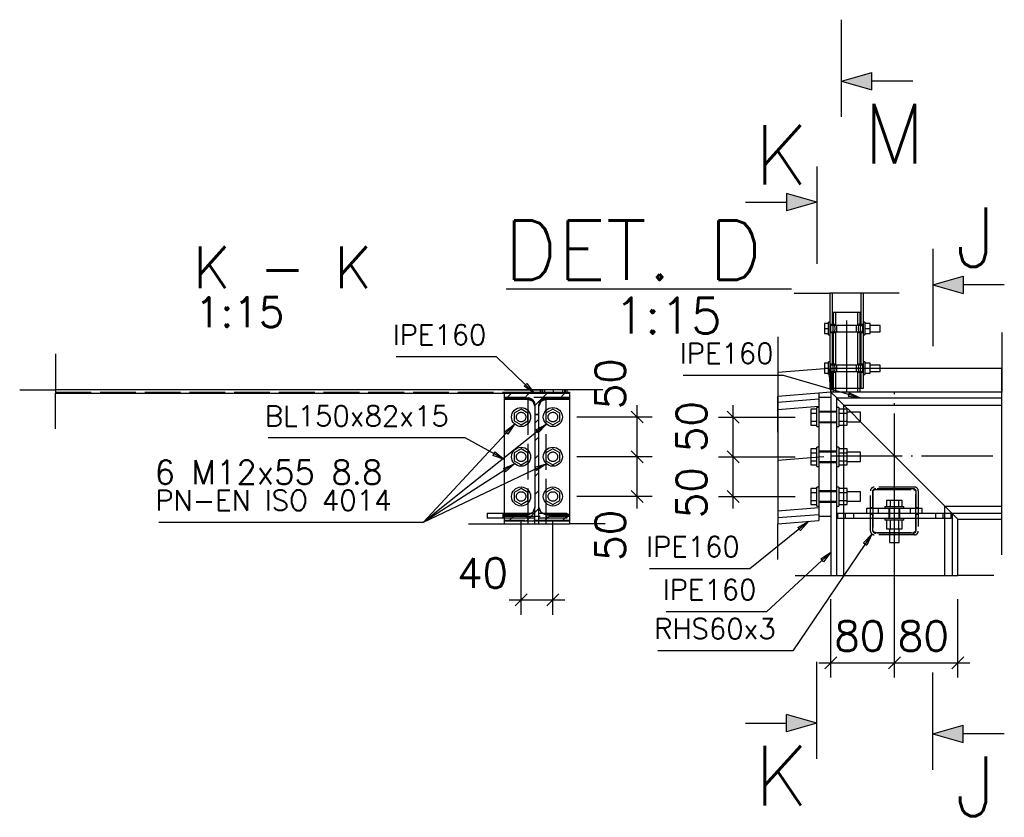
# Paper-space layout '450x700' of a CAD drawing. Header units: millimetres. Extents: x 0 to 420, y 0 to 695.
# Tile 2 of 86: x 97 to 180, y 85 to 152. Entities that reach past the tile are written whole.
import ezdxf

# ---------------------------------------------------------------- set-up
doc = ezdxf.new("R2010")
doc.units = ezdxf.units.MM
doc.linetypes.add('ACAD_ISO02W100', pattern=[15, 12, -3])
doc.linetypes.add('ACAD_ISO04W100', pattern=[30, 24, -3, 0, -3])
doc.layers.get('0').update_dxf_attribs({"linetype": 'CONTINUOUS'})
doc.layers.add('AS_DIM_ON', color=7, linetype='CONTINUOUS')
doc.layers.add('AS_INS_ON', color=7, linetype='CONTINUOUS')
doc.styles.add('PB_CalloutText_Big', font='txt.shx', dxfattribs={"height": 5})
doc.styles.add('PB_CalloutText_Small', font='txt.shx', dxfattribs={"height": 3})
doc.styles.add('PB_CutSymbolDown', font='txt.shx', dxfattribs={"height": 5})
doc.styles.add('PB_CutSymbolUp', font='txt.shx', dxfattribs={"height": 5})
doc.styles.add('ROMANS', font='romans')
doc.styles.add('Simplex.shx', font='simplex.shx', dxfattribs={"height": 2})
doc.linetypes.add('ZIGZAG', pattern='A,0.00254,-5.08,[131,ltypeshp.shx,S=5.08,R=0,X=-5.08,Y=0],-10.16,[131,ltypeshp.shx,S=5.08,R=180,X=5.08,Y=0],-5.08', length=20.32254)

# ---------------------------------------------------------------- blocks, each defined once
blk = doc.blocks.new('sectionup')
blk.add_hatch(color=256).paths.add_polyline_path([(-2.545, 0.728), (-2.545, -0.728), (0, 0)])
at = {"color": 7, "linetype": 'Continuous'}
for p, q in [((0, 3), (0, -5.151)), ((-6, 0), (-2.545, 0))]:
    blk.add_line(p, q, dxfattribs=at)
for p, q in [((0, 0), (-2.545, 0.728)), ((-2.545, 0.728), (-2.545, -0.728)), ((0, 0), (-2.545, -0.728))]:
    blk.add_line(p, q)
blk = doc.blocks.new('sectiondown')
blk.add_hatch(color=256).paths.add_polyline_path([(0, 0), (-2.545, 0.728), (-2.545, -0.728)])
at = {"color": 7, "linetype": 'Continuous'}
for p, q in [((0, -3), (0, 5.151)), ((-6, 0), (-2.545, 0))]:
    blk.add_line(p, q, dxfattribs=at)
for p, q in [((0, 0), (-2.545, 0.728)), ((-2.545, -0.728), (-2.545, 0.728)), ((0, 0), (-2.545, -0.728))]:
    blk.add_line(p, q)

psp = doc.layouts.new('450x700')

# ---------------------------------------------------------------- hatches: boundary and pattern name
h = psp.add_hatch()
h.set_pattern_fill('ANSI31', color=256, scale=0.333333, style=0)
h.set_pattern_definition([(45, (140.7253, 115.6256), (-0.74835, 0.74835), [])])
h.paths.add_polyline_path([(143.459, 110.267), (143.459, 110.762), (141.492, 110.762), (141.068, 110.938), (140.892, 111.364), (140.892, 119.871), (141.068, 120.297), (141.492, 120.473), (143.459, 120.473), (143.459, 120.968), (137.992, 120.968), (137.992, 120.473), (139.959, 120.473), (140.383, 120.297), (140.559, 119.871), (140.559, 111.364), (140.383, 110.938), (139.959, 110.762), (137.992, 110.762), (137.992, 110.267)], flags=0)

# ---------------------------------------------------------------- linework, layer by layer
at = {"color": 7, "linetype": 'Continuous', "ltscale": 0.25}
for p, q in [((162.298, 129.348), (165.298, 129.348)), ((171.125, 129.348), (168.125, 129.348)), ((160.921, 125.705), (160.921, 122.705)), ((179.725, 126.055), (179.725, 123.055)), ((100.325, 124.252), (100.325, 121.252)), ((179.725, 124.055), (179.725, 121.055)), ((160.921, 123.698), (160.921, 120.698)), ((97.325, 121.252), (100.325, 121.252)), ((100.325, 117.968), (100.325, 120.968)), ((138.002, 121.252), (141.002, 121.252)), ((143.325, 121.252), (140.325, 121.252)), ((146.249, 121.252), (143.249, 121.252)), ((160.921, 117.698), (160.921, 120.698)), ((179.725, 118.055), (179.725, 121.055)), ((134.992, 109.999), (137.992, 109.999)), ((146.459, 109.999), (143.459, 109.999)), ((160.921, 106.997), (160.921, 109.997)), ((179.725, 107.388), (179.725, 110.388)), ((162.378, 105.668), (165.378, 105.668)), ((179.045, 105.668), (176.045, 105.668))]:
    psp.add_line(p, q, dxfattribs=at)
at = {"color": 7, "linetype": 'ZIGZAG', "ltscale": 0.25}
for p, q in [((168.125, 129.348), (165.298, 129.348)), ((160.921, 122.705), (160.921, 120.698)), ((179.725, 121.055), (179.725, 123.055)), ((140.325, 121.252), (100.325, 121.252)), ((100.325, 121.252), (100.325, 120.968)), ((143.249, 121.252), (141.002, 121.252)), ((160.921, 120.698), (160.921, 109.997)), ((179.725, 110.388), (179.725, 121.055)), ((137.992, 109.999), (143.459, 109.999)), ((165.378, 105.668), (176.045, 105.668))]:
    psp.add_line(p, q, dxfattribs=at)
at = {"linetype": 'Continuous', "ltscale": 0.25}
for p, q in [((165.298, 129.348), (165.298, 126.921)), ((168.125, 126.921), (168.125, 129.348)), ((165.192, 126.803), (164.838, 126.803)), ((164.838, 126.803), (164.838, 126.388)), ((165.298, 126.921), (165.192, 126.921)), ((165.192, 126.911), (165.192, 126.921)), ((165.192, 126.881), (165.192, 126.911)), ((165.192, 126.831), (165.192, 126.881)), ((165.192, 126.765), (165.192, 126.831)), ((165.192, 126.684), (165.192, 126.765)), ((165.192, 126.592), (165.192, 126.684)), ((165.192, 126.492), (165.192, 126.592)), ((165.192, 126.388), (165.192, 126.492)), ((165.298, 126.921), (165.298, 126.911)), ((165.298, 126.911), (165.298, 126.881)), ((165.298, 126.881), (165.298, 126.831)), ((165.298, 126.831), (165.298, 126.765)), ((165.298, 126.765), (165.298, 126.684)), ((165.298, 126.721), (165.345, 126.624)), ((165.298, 126.684), (165.298, 126.592)), ((165.33, 126.655), (165.298, 126.655)), ((165.298, 126.592), (165.298, 126.492)), ((165.298, 126.492), (165.298, 126.388)), ((165.345, 126.624), (165.365, 126.388)), ((168.059, 126.388), (168.078, 126.624)), ((168.078, 126.624), (168.125, 126.721)), ((168.125, 126.655), (168.093, 126.655)), ((168.232, 126.921), (168.125, 126.921)), ((168.125, 126.911), (168.125, 126.921)), ((168.125, 126.881), (168.125, 126.911)), ((168.125, 126.831), (168.125, 126.881)), ((168.125, 126.765), (168.125, 126.831)), ((168.125, 126.684), (168.125, 126.765)), ((168.125, 126.592), (168.125, 126.684)), ((168.125, 126.492), (168.125, 126.592)), ((168.125, 126.388), (168.125, 126.492)), ((168.232, 126.921), (168.232, 126.911)), ((168.232, 126.911), (168.232, 126.881)), ((168.232, 126.881), (168.232, 126.831)), ((168.232, 126.831), (168.232, 126.765)), ((168.685, 126.803), (168.232, 126.803)), ((168.232, 126.765), (168.232, 126.684)), ((168.232, 126.684), (168.232, 126.592)), ((168.232, 126.592), (168.232, 126.492)), ((168.232, 126.492), (168.232, 126.388)), ((168.685, 126.388), (168.685, 126.803)), ((169.525, 126.655), (168.685, 126.655)), ((169.525, 126.634), (169.525, 126.655)), ((169.525, 126.577), (169.525, 126.634)), ((169.525, 126.49), (169.525, 126.577)), ((169.525, 126.388), (169.525, 126.49)), ((164.838, 126.388), (165.192, 126.388)), ((164.838, 126.388), (164.838, 125.973)), ((164.838, 125.973), (165.192, 125.973)), ((165.192, 126.284), (165.192, 126.388)), ((165.192, 126.184), (165.192, 126.284)), ((165.192, 126.092), (165.192, 126.184)), ((165.192, 126.011), (165.192, 126.092)), ((165.192, 125.944), (165.192, 126.011)), ((165.192, 125.895), (165.192, 125.944)), ((165.192, 125.865), (165.192, 125.895)), ((165.192, 125.855), (165.192, 125.865)), ((165.192, 125.855), (165.298, 125.855)), ((165.298, 126.388), (165.298, 126.284)), ((165.298, 126.284), (165.298, 126.184)), ((165.298, 126.184), (165.298, 126.092)), ((165.345, 126.152), (165.298, 126.055)), ((165.298, 126.121), (165.33, 126.121)), ((165.298, 126.092), (165.298, 126.011)), ((165.298, 126.011), (165.298, 125.944)), ((165.298, 125.944), (165.298, 125.895)), ((165.298, 125.895), (165.298, 125.865)), ((165.298, 125.865), (165.298, 125.855)), ((165.298, 125.855), (165.298, 123.588)), ((165.365, 126.388), (165.345, 126.152)), ((168.078, 126.152), (168.059, 126.388)), ((168.125, 126.055), (168.078, 126.152)), ((168.093, 126.121), (168.125, 126.121)), ((168.125, 126.284), (168.125, 126.388)), ((168.125, 126.184), (168.125, 126.284)), ((168.125, 126.092), (168.125, 126.184)), ((168.125, 126.011), (168.125, 126.092)), ((168.125, 125.944), (168.125, 126.011)), ((168.125, 125.895), (168.125, 125.944)), ((168.125, 125.865), (168.125, 125.895)), ((168.125, 125.855), (168.125, 125.865)), ((168.125, 125.855), (168.232, 125.855)), ((168.125, 123.588), (168.125, 125.855)), ((168.232, 126.388), (168.685, 126.388)), ((168.232, 126.388), (168.232, 126.284)), ((168.232, 126.284), (168.232, 126.184)), ((168.232, 126.184), (168.232, 126.092)), ((168.232, 126.092), (168.232, 126.011)), ((168.232, 126.011), (168.232, 125.944)), ((168.232, 125.973), (168.685, 125.973)), ((168.232, 125.944), (168.232, 125.895)), ((168.232, 125.895), (168.232, 125.865)), ((168.232, 125.865), (168.232, 125.855)), ((168.685, 125.973), (168.685, 126.388)), ((168.685, 126.121), (169.525, 126.121)), ((169.525, 126.286), (169.525, 126.388)), ((169.525, 126.199), (169.525, 126.286)), ((169.525, 126.142), (169.525, 126.199)), ((169.525, 126.121), (169.525, 126.142)), ((165.192, 123.47), (164.838, 123.47)), ((164.838, 123.47), (164.838, 123.055)), ((165.298, 123.588), (165.192, 123.588)), ((165.192, 123.578), (165.192, 123.588)), ((165.192, 123.547), (165.192, 123.578)), ((165.192, 123.498), (165.192, 123.547)), ((165.192, 123.432), (165.192, 123.498)), ((165.192, 123.351), (165.192, 123.432)), ((165.192, 123.259), (165.192, 123.351)), ((165.192, 123.159), (165.192, 123.259)), ((165.192, 123.055), (165.192, 123.159)), ((165.298, 123.588), (165.298, 123.578)), ((165.298, 123.578), (165.298, 123.547)), ((165.298, 123.547), (165.298, 123.498)), ((165.298, 123.498), (165.298, 123.432)), ((165.298, 123.432), (165.298, 123.351)), ((165.298, 123.388), (165.345, 123.29)), ((165.298, 123.351), (165.298, 123.259)), ((165.33, 123.321), (165.298, 123.321)), ((165.298, 123.259), (165.298, 123.159)), ((165.298, 123.159), (165.298, 123.055)), ((165.345, 123.29), (165.365, 123.055)), ((168.059, 123.055), (168.078, 123.29)), ((168.078, 123.29), (168.125, 123.388)), ((168.125, 123.321), (168.093, 123.321)), ((168.232, 123.588), (168.125, 123.588)), ((168.125, 123.578), (168.125, 123.588)), ((168.125, 123.547), (168.125, 123.578)), ((168.125, 123.498), (168.125, 123.547)), ((168.125, 123.432), (168.125, 123.498)), ((168.125, 123.351), (168.125, 123.432)), ((168.125, 123.259), (168.125, 123.351)), ((168.125, 123.159), (168.125, 123.259)), ((168.125, 123.055), (168.125, 123.159)), ((168.232, 123.588), (168.232, 123.578)), ((168.232, 123.578), (168.232, 123.547)), ((168.232, 123.547), (168.232, 123.498)), ((168.232, 123.498), (168.232, 123.432)), ((168.685, 123.47), (168.232, 123.47)), ((168.232, 123.432), (168.232, 123.351)), ((168.232, 123.351), (168.232, 123.259)), ((168.232, 123.259), (168.232, 123.159)), ((168.232, 123.159), (168.232, 123.055)), ((168.685, 123.055), (168.685, 123.47)), ((169.525, 123.321), (168.685, 123.321)), ((169.525, 123.301), (169.525, 123.321)), ((169.525, 123.243), (169.525, 123.301)), ((169.525, 123.157), (169.525, 123.243)), ((169.525, 123.055), (169.525, 123.157)), ((164.838, 123.018), (160.921, 122.705)), ((164.838, 123.055), (165.192, 123.055)), ((164.838, 123.055), (164.838, 122.64)), ((164.838, 122.64), (165.192, 122.64)), ((165.192, 122.951), (165.192, 123.055)), ((165.192, 122.851), (165.192, 122.951)), ((165.192, 122.758), (165.192, 122.851)), ((165.192, 122.677), (165.192, 122.758)), ((165.192, 122.611), (165.192, 122.677)), ((165.192, 122.562), (165.192, 122.611)), ((165.192, 122.532), (165.192, 122.562)), ((165.192, 122.521), (165.192, 122.532)), ((165.192, 122.521), (165.298, 122.521)), ((165.298, 122.054), (165.261, 122.521)), ((165.298, 123.055), (165.298, 122.951)), ((165.298, 122.951), (165.298, 122.851)), ((165.298, 122.851), (165.298, 122.758)), ((165.345, 122.819), (165.298, 122.721)), ((165.298, 122.788), (165.33, 122.788)), ((165.298, 122.758), (165.298, 122.677)), ((165.298, 122.677), (165.298, 122.611)), ((165.298, 122.611), (165.298, 122.562)), ((165.298, 122.562), (165.298, 122.532)), ((165.298, 122.532), (165.298, 122.521)), ((165.298, 122.521), (165.298, 121.388)), ((165.365, 123.055), (165.345, 122.819)), ((168.078, 122.819), (168.059, 123.055)), ((168.125, 122.721), (168.078, 122.819)), ((168.093, 122.788), (168.125, 122.788)), ((168.125, 122.951), (168.125, 123.055)), ((168.125, 122.851), (168.125, 122.951)), ((168.125, 122.758), (168.125, 122.851)), ((168.125, 122.677), (168.125, 122.758)), ((168.125, 122.611), (168.125, 122.677)), ((168.125, 122.562), (168.125, 122.611)), ((168.125, 122.532), (168.125, 122.562)), ((168.125, 122.521), (168.125, 122.532)), ((168.125, 122.521), (168.232, 122.521)), ((168.125, 121.388), (168.125, 122.521)), ((168.232, 123.055), (168.685, 123.055)), ((168.232, 123.055), (168.232, 122.951)), ((168.232, 122.951), (168.232, 122.851)), ((168.232, 122.851), (168.232, 122.758)), ((168.232, 122.758), (168.232, 122.677)), ((168.232, 122.677), (168.232, 122.611)), ((168.232, 122.64), (168.685, 122.64)), ((168.232, 122.611), (168.232, 122.562)), ((168.232, 122.562), (168.232, 122.532)), ((168.232, 122.532), (168.232, 122.521)), ((168.685, 122.64), (168.685, 123.055)), ((168.685, 122.788), (169.525, 122.788)), ((169.525, 123.055), (179.725, 123.055)), ((169.525, 122.953), (169.525, 123.055)), ((169.525, 122.866), (169.525, 122.953)), ((169.525, 122.808), (169.525, 122.866)), ((169.525, 122.788), (169.525, 122.808)), ((100.325, 120.968), (140.325, 120.968)), ((137.992, 120.473), (137.992, 120.968)), ((140.325, 120.968), (140.325, 121.252)), ((140.325, 121.061), (143.459, 121.061)), ((143.459, 120.981), (140.325, 120.981)), ((140.325, 120.968), (143.459, 120.968)), ((141.002, 121.252), (141.002, 121.061)), ((143.249, 121.061), (143.249, 121.252)), ((143.459, 121.061), (143.459, 120.981)), ((143.459, 120.981), (143.459, 120.968)), ((143.459, 120.968), (143.459, 120.473)), ((164.378, 120.975), (160.921, 120.698)), ((165.378, 121.055), (164.378, 120.975)), ((164.378, 120.975), (164.378, 120.48)), ((165.298, 121.388), (165.406, 121.388)), ((165.378, 121.055), (165.352, 121.388)), ((165.378, 121.388), (165.378, 121.055)), ((179.725, 121.055), (165.378, 121.055)), ((165.872, 120.561), (165.378, 121.055)), ((165.378, 121.055), (165.378, 105.668)), ((165.406, 121.388), (165.712, 121.388)), ((165.588, 121.388), (165.588, 121.055)), ((165.712, 121.388), (166.171, 121.388)), ((166.171, 121.388), (166.712, 121.388)), ((166.712, 121.388), (167.253, 121.388)), ((167.253, 121.388), (167.711, 121.388)), ((167.711, 121.388), (168.018, 121.388)), ((167.835, 121.055), (167.835, 121.388)), ((168.018, 121.388), (168.125, 121.388)), ((137.992, 120.473), (139.959, 120.473)), ((137.992, 110.776), (137.992, 120.473)), ((139.959, 120.473), (140.383, 120.297)), ((140.383, 120.297), (140.559, 119.871)), ((140.559, 119.871), (140.559, 111.364)), ((140.892, 119.871), (141.068, 120.297)), ((140.892, 111.364), (140.892, 119.871)), ((141.068, 120.297), (141.492, 120.473)), ((141.492, 120.473), (143.459, 120.473)), ((143.459, 120.473), (143.459, 110.776)), ((160.921, 120.203), (164.378, 120.48)), ((160.921, 119.601), (164.378, 119.878)), ((165.378, 120.608), (164.378, 120.608)), ((164.378, 120.48), (164.378, 110.769)), ((165.872, 120.561), (179.725, 120.561)), ((166.047, 120.385), (165.872, 120.561)), ((165.872, 105.668), (165.872, 120.561)), ((166.472, 119.961), (166.047, 120.385)), ((166.472, 119.961), (179.725, 119.961)), ((167.075, 119.358), (166.472, 119.961)), ((166.472, 119.625), (166.472, 119.961)), ((139.392, 119.632), (138.814, 119.298)), ((138.814, 119.298), (138.814, 118.631)), ((139.97, 119.298), (139.392, 119.632)), ((139.97, 118.631), (139.97, 119.298)), ((142.059, 119.632), (141.48, 119.298)), ((141.48, 119.298), (141.48, 118.631)), ((142.637, 119.298), (142.059, 119.632)), ((142.637, 118.631), (142.637, 119.298)), ((164.212, 119.625), (163.712, 119.625)), ((163.712, 119.625), (163.712, 119.291)), ((163.712, 119.291), (164.212, 119.291)), ((163.712, 119.291), (163.712, 118.624)), ((164.378, 119.758), (164.212, 119.758)), ((164.212, 119.742), (164.212, 119.758)), ((164.212, 119.697), (164.212, 119.742)), ((164.212, 119.623), (164.212, 119.697)), ((164.212, 119.523), (164.212, 119.623)), ((164.212, 119.402), (164.212, 119.523)), ((164.212, 119.264), (164.212, 119.402)), ((164.212, 119.114), (164.212, 119.264)), ((164.212, 118.958), (164.212, 119.114)), ((166.038, 119.758), (165.872, 119.758)), ((166.038, 119.758), (166.038, 119.742)), ((166.038, 119.742), (166.038, 119.697)), ((166.038, 119.697), (166.038, 119.623)), ((166.758, 119.625), (166.038, 119.625)), ((166.038, 119.623), (166.038, 119.523)), ((166.038, 119.523), (166.038, 119.402)), ((166.038, 119.402), (166.038, 119.264)), ((166.038, 119.291), (166.758, 119.291)), ((166.038, 119.264), (166.038, 119.114)), ((166.038, 119.114), (166.038, 118.958)), ((166.758, 119.291), (166.758, 119.625)), ((167.878, 119.358), (166.758, 119.358)), ((166.758, 118.624), (166.758, 119.291)), ((167.878, 119.327), (167.878, 119.358)), ((167.878, 119.24), (167.878, 119.327)), ((167.878, 119.111), (167.878, 119.24)), ((167.878, 118.958), (167.878, 119.111)), ((138.814, 118.631), (139.392, 118.297)), ((139.392, 118.297), (139.97, 118.631)), ((141.48, 118.631), (142.059, 118.297)), ((142.059, 118.297), (142.637, 118.631)), ((163.712, 118.624), (164.212, 118.624)), ((163.712, 118.624), (163.712, 118.29)), ((163.712, 118.29), (164.212, 118.29)), ((164.212, 118.802), (164.212, 118.958)), ((164.212, 118.651), (164.212, 118.802)), ((164.212, 118.513), (164.212, 118.651)), ((164.212, 118.392), (164.212, 118.513)), ((164.212, 118.292), (164.212, 118.392)), ((164.212, 118.219), (164.212, 118.292)), ((164.212, 118.173), (164.212, 118.219)), ((164.212, 118.158), (164.212, 118.173)), ((164.212, 118.158), (164.378, 118.158)), ((165.872, 118.158), (166.038, 118.158)), ((166.038, 118.958), (166.038, 118.802)), ((166.038, 118.802), (166.038, 118.651)), ((166.038, 118.651), (166.038, 118.513)), ((166.038, 118.624), (166.758, 118.624)), ((166.038, 118.513), (166.038, 118.392)), ((166.038, 118.392), (166.038, 118.292)), ((166.038, 118.292), (166.038, 118.219)), ((166.038, 118.29), (166.758, 118.29)), ((166.038, 118.219), (166.038, 118.173)), ((166.038, 118.173), (166.038, 118.158)), ((166.472, 116.292), (166.472, 118.29)), ((166.758, 118.29), (166.758, 118.624)), ((166.758, 118.558), (167.878, 118.558)), ((174.952, 111.481), (167.875, 118.558)), ((167.878, 118.805), (167.878, 118.958)), ((167.878, 118.675), (167.878, 118.805)), ((167.878, 118.588), (167.878, 118.675)), ((167.878, 118.558), (167.878, 118.588)), ((139.392, 116.299), (138.814, 115.965)), ((138.814, 115.965), (138.814, 115.297)), ((139.97, 115.965), (139.392, 116.299)), ((139.97, 115.297), (139.97, 115.965)), ((142.059, 116.299), (141.48, 115.965)), ((141.48, 115.965), (141.48, 115.297)), ((142.637, 115.965), (142.059, 116.299)), ((142.637, 115.297), (142.637, 115.965)), ((164.212, 116.292), (163.712, 116.292)), ((163.712, 116.292), (163.712, 115.958)), ((163.712, 115.958), (164.212, 115.958)), ((163.712, 115.958), (163.712, 115.29)), ((164.378, 116.424), (164.212, 116.424)), ((164.212, 116.409), (164.212, 116.424)), ((164.212, 116.363), (164.212, 116.409)), ((164.212, 116.289), (164.212, 116.363)), ((164.212, 116.19), (164.212, 116.289)), ((164.212, 116.069), (164.212, 116.19)), ((164.212, 115.93), (164.212, 116.069)), ((164.212, 115.78), (164.212, 115.93)), ((164.212, 115.624), (164.212, 115.78)), ((166.038, 116.424), (165.872, 116.424)), ((166.038, 116.424), (166.038, 116.409)), ((166.038, 116.409), (166.038, 116.363)), ((166.038, 116.363), (166.038, 116.289)), ((166.758, 116.292), (166.038, 116.292)), ((166.038, 116.289), (166.038, 116.19)), ((166.038, 116.19), (166.038, 116.069)), ((166.038, 116.069), (166.038, 115.93)), ((166.038, 115.958), (166.758, 115.958)), ((166.038, 115.93), (166.038, 115.78)), ((166.038, 115.78), (166.038, 115.624)), ((166.758, 115.958), (166.758, 116.292)), ((167.878, 116.024), (166.758, 116.024)), ((166.758, 115.29), (166.758, 115.958)), ((167.878, 115.994), (167.878, 116.024)), ((167.878, 115.907), (167.878, 115.994)), ((167.878, 115.777), (167.878, 115.907)), ((167.878, 115.624), (167.878, 115.777)), ((138.814, 115.297), (139.392, 114.963)), ((139.392, 114.963), (139.97, 115.297)), ((141.48, 115.297), (142.059, 114.963)), ((142.059, 114.963), (142.637, 115.297)), ((163.712, 115.29), (164.212, 115.29)), ((163.712, 115.29), (163.712, 114.957)), ((163.712, 114.957), (164.212, 114.957)), ((164.212, 115.468), (164.212, 115.624)), ((164.212, 115.318), (164.212, 115.468)), ((164.212, 115.18), (164.212, 115.318)), ((164.212, 115.059), (164.212, 115.18)), ((164.212, 114.959), (164.212, 115.059)), ((164.212, 114.885), (164.212, 114.959)), ((164.212, 114.84), (164.212, 114.885)), ((164.212, 114.824), (164.212, 114.84)), ((166.038, 115.624), (166.038, 115.468)), ((166.038, 115.468), (166.038, 115.318)), ((166.038, 115.318), (166.038, 115.18)), ((166.038, 115.29), (166.758, 115.29)), ((166.038, 115.18), (166.038, 115.059)), ((166.038, 115.059), (166.038, 114.959)), ((166.038, 114.959), (166.038, 114.885)), ((166.038, 114.957), (166.758, 114.957)), ((166.038, 114.885), (166.038, 114.84)), ((166.038, 114.84), (166.038, 114.824)), ((166.472, 112.959), (166.472, 114.957)), ((166.758, 114.957), (166.758, 115.29)), ((166.758, 115.224), (167.878, 115.224)), ((167.878, 115.471), (167.878, 115.624)), ((167.878, 115.341), (167.878, 115.471)), ((167.878, 115.255), (167.878, 115.341)), ((167.878, 115.224), (167.878, 115.255)), ((164.212, 114.824), (164.378, 114.824)), ((165.872, 114.824), (166.038, 114.824)), ((139.392, 112.965), (138.814, 112.632)), ((138.814, 112.632), (138.814, 111.964)), ((139.97, 112.632), (139.392, 112.965)), ((139.97, 111.964), (139.97, 112.632)), ((142.059, 112.965), (141.48, 112.632)), ((141.48, 112.632), (141.48, 111.964)), ((142.637, 112.632), (142.059, 112.965)), ((142.637, 111.964), (142.637, 112.632)), ((164.212, 112.959), (163.712, 112.959)), ((163.712, 112.959), (163.712, 112.625)), ((163.712, 112.625), (164.212, 112.625)), ((163.712, 112.625), (163.712, 111.957)), ((164.378, 113.091), (164.212, 113.091)), ((164.212, 113.076), (164.212, 113.091)), ((164.212, 113.03), (164.212, 113.076)), ((164.212, 112.956), (164.212, 113.03)), ((164.212, 112.857), (164.212, 112.956)), ((164.212, 112.735), (164.212, 112.857)), ((164.212, 112.597), (164.212, 112.735)), ((164.212, 112.447), (164.212, 112.597)), ((164.212, 112.291), (164.212, 112.447)), ((166.038, 113.091), (165.872, 113.091)), ((166.038, 113.091), (166.038, 113.076)), ((166.038, 113.076), (166.038, 113.03)), ((166.038, 113.03), (166.038, 112.956)), ((166.758, 112.959), (166.038, 112.959)), ((166.038, 112.956), (166.038, 112.857)), ((166.038, 112.857), (166.038, 112.735)), ((166.038, 112.735), (166.038, 112.597)), ((166.038, 112.625), (166.758, 112.625)), ((166.038, 112.597), (166.038, 112.447)), ((166.038, 112.447), (166.038, 112.291)), ((166.758, 112.625), (166.758, 112.959)), ((167.878, 112.691), (166.758, 112.691)), ((166.758, 111.957), (166.758, 112.625)), ((167.878, 112.661), (167.878, 112.691)), ((167.878, 112.574), (167.878, 112.661)), ((167.878, 112.444), (167.878, 112.574)), ((167.878, 112.291), (167.878, 112.444)), ((138.814, 111.964), (139.392, 111.63)), ((139.392, 111.63), (139.97, 111.964)), ((141.48, 111.964), (142.059, 111.63)), ((142.059, 111.63), (142.637, 111.964)), ((163.712, 111.957), (164.212, 111.957)), ((163.712, 111.957), (163.712, 111.623)), ((163.712, 111.623), (164.212, 111.623)), ((164.212, 112.135), (164.212, 112.291)), ((164.212, 111.985), (164.212, 112.135)), ((164.212, 111.846), (164.212, 111.985)), ((164.212, 111.725), (164.212, 111.846)), ((164.212, 111.626), (164.212, 111.725)), ((164.212, 111.552), (164.212, 111.626)), ((164.212, 111.506), (164.212, 111.552)), ((166.038, 112.291), (166.038, 112.135)), ((166.038, 112.135), (166.038, 111.985)), ((166.038, 111.985), (166.038, 111.846)), ((166.038, 111.957), (166.758, 111.957)), ((166.038, 111.846), (166.038, 111.725)), ((166.038, 111.725), (166.038, 111.626)), ((166.038, 111.626), (166.038, 111.552)), ((166.038, 111.623), (166.758, 111.623)), ((166.038, 111.552), (166.038, 111.506)), ((166.472, 110.881), (166.472, 111.623)), ((166.758, 111.623), (166.758, 111.957)), ((166.758, 111.891), (167.878, 111.891)), ((167.878, 112.138), (167.878, 112.291)), ((167.878, 112.008), (167.878, 112.138)), ((167.878, 111.921), (167.878, 112.008)), ((167.878, 111.891), (167.878, 111.921)), ((136.559, 110.888), (137.892, 110.888)), ((136.559, 110.888), (136.559, 110.488)), ((137.892, 110.888), (137.992, 110.888)), ((137.892, 110.488), (137.892, 110.888)), ((139.959, 110.776), (137.992, 110.776)), ((137.992, 110.762), (137.992, 110.776)), ((137.992, 110.762), (139.959, 110.762)), ((137.992, 110.267), (137.992, 110.762)), ((140.383, 110.952), (139.959, 110.776)), ((139.959, 110.762), (140.383, 110.938)), ((139.959, 110.762), (139.959, 110.776)), ((140.559, 111.378), (140.383, 110.952)), ((140.383, 110.938), (140.559, 111.364)), ((141.068, 110.952), (140.892, 111.378)), ((140.892, 111.364), (141.068, 110.938)), ((141.492, 110.776), (141.068, 110.952)), ((141.068, 110.938), (141.492, 110.762)), ((143.459, 110.776), (141.492, 110.776)), ((141.492, 110.762), (141.492, 110.776)), ((141.492, 110.762), (143.459, 110.762)), ((143.459, 110.776), (143.459, 110.762)), ((143.459, 110.762), (143.459, 110.267)), ((160.921, 111.094), (164.378, 111.371)), ((164.378, 110.769), (160.921, 110.492)), ((164.212, 111.491), (164.212, 111.506)), ((164.212, 111.491), (164.378, 111.491)), ((164.378, 110.769), (164.378, 110.274)), ((165.872, 111.491), (166.038, 111.491)), ((175.485, 110.881), (165.938, 110.881)), ((165.938, 110.881), (165.938, 110.481)), ((166.038, 111.506), (166.038, 111.491)), ((175.376, 111.057), (174.952, 111.481)), ((174.952, 111.481), (179.725, 111.481)), ((174.952, 110.881), (174.952, 111.481)), ((175.552, 110.881), (175.376, 111.057)), ((175.485, 110.481), (175.485, 110.881)), ((179.725, 110.881), (175.552, 110.881)), ((176.045, 110.388), (175.552, 110.881)), ((175.552, 110.881), (175.552, 105.668)), ((137.892, 110.488), (136.559, 110.488)), ((137.992, 110.488), (137.892, 110.488)), ((137.992, 109.999), (137.992, 110.267)), ((137.992, 110.267), (143.459, 110.267)), ((143.459, 110.267), (143.459, 109.999)), ((160.921, 109.997), (164.378, 110.274)), ((164.378, 110.641), (165.378, 110.641)), ((165.938, 110.481), (175.485, 110.481)), ((166.472, 105.668), (166.472, 110.481)), ((174.952, 105.668), (174.952, 110.481)), ((176.045, 110.388), (179.725, 110.388)), ((176.045, 105.668), (176.045, 110.388))]:
    psp.add_line(p, q, dxfattribs=at)
at = {"color": 84, "linetype": 'ACAD_ISO02W100', "ltscale": 0.25}
for p, q in [((165.492, 129.348), (165.492, 126.721)), ((167.932, 126.721), (167.932, 129.348)), ((165.917, 127.721), (165.588, 127.721)), ((165.588, 127.721), (165.588, 126.721)), ((165.782, 127.721), (165.782, 126.721)), ((166.712, 127.721), (165.917, 127.721)), ((167.506, 127.721), (166.712, 127.721)), ((167.835, 127.721), (167.506, 127.721)), ((167.642, 126.721), (167.642, 127.721)), ((167.835, 126.721), (167.835, 127.721)), ((165.492, 126.721), (165.298, 126.721)), ((168.093, 126.655), (165.33, 126.655)), ((165.492, 126.721), (165.539, 126.624)), ((165.539, 126.624), (165.558, 126.388)), ((165.588, 126.721), (165.686, 126.624)), ((165.782, 126.721), (165.588, 126.721)), ((165.686, 126.624), (165.727, 126.388)), ((165.782, 126.721), (165.879, 126.624)), ((165.879, 126.624), (165.881, 126.619)), ((165.881, 126.388), (165.881, 126.619)), ((167.542, 126.619), (167.544, 126.624)), ((167.542, 126.388), (167.542, 126.619)), ((167.544, 126.624), (167.642, 126.721)), ((167.835, 126.721), (167.642, 126.721)), ((167.697, 126.388), (167.737, 126.624)), ((167.737, 126.624), (167.835, 126.721)), ((167.865, 126.388), (167.885, 126.624)), ((167.885, 126.624), (167.932, 126.721)), ((168.125, 126.721), (167.932, 126.721)), ((165.298, 126.055), (165.492, 126.055)), ((165.33, 126.121), (168.093, 126.121)), ((165.539, 126.152), (165.492, 126.055)), ((165.492, 126.055), (165.492, 123.388)), ((165.558, 126.388), (165.539, 126.152)), ((165.686, 126.152), (165.588, 126.055)), ((165.588, 126.055), (165.588, 123.388)), ((165.588, 126.055), (165.782, 126.055)), ((165.727, 126.388), (165.686, 126.152)), ((165.879, 126.152), (165.782, 126.055)), ((165.782, 126.055), (165.782, 123.388)), ((165.881, 126.157), (165.879, 126.152)), ((165.881, 126.157), (165.881, 126.388)), ((167.542, 126.157), (167.542, 126.388)), ((167.544, 126.152), (167.542, 126.157)), ((167.642, 126.055), (167.544, 126.152)), ((167.642, 123.388), (167.642, 126.055)), ((167.642, 126.055), (167.835, 126.055)), ((167.737, 126.152), (167.697, 126.388)), ((167.835, 126.055), (167.737, 126.152)), ((167.835, 123.388), (167.835, 126.055)), ((167.885, 126.152), (167.865, 126.388)), ((167.932, 126.055), (167.885, 126.152)), ((167.932, 126.055), (168.125, 126.055)), ((167.932, 123.388), (167.932, 126.055)), ((165.492, 123.388), (165.298, 123.388)), ((168.093, 123.321), (165.33, 123.321)), ((165.492, 123.388), (165.539, 123.29)), ((165.539, 123.29), (165.558, 123.055)), ((165.588, 123.388), (165.686, 123.29)), ((165.782, 123.388), (165.588, 123.388)), ((165.686, 123.29), (165.727, 123.055)), ((165.782, 123.388), (165.879, 123.29)), ((165.879, 123.29), (165.881, 123.285)), ((165.881, 123.055), (165.881, 123.285)), ((167.542, 123.285), (167.544, 123.29)), ((167.542, 123.055), (167.542, 123.285)), ((167.544, 123.29), (167.642, 123.388)), ((167.835, 123.388), (167.642, 123.388)), ((167.697, 123.055), (167.737, 123.29)), ((167.737, 123.29), (167.835, 123.388)), ((167.865, 123.055), (167.885, 123.29)), ((167.885, 123.29), (167.932, 123.388)), ((168.125, 123.388), (167.932, 123.388)), ((165.219, 123.048), (164.838, 123.018)), ((165.261, 122.521), (165.219, 123.048)), ((165.298, 122.721), (165.492, 122.721)), ((165.33, 122.788), (168.093, 122.788)), ((165.378, 123.055), (168.232, 123.055)), ((165.378, 123.055), (165.378, 121.388)), ((165.539, 122.819), (165.492, 122.721)), ((165.492, 122.721), (165.492, 121.388)), ((165.558, 123.055), (165.539, 122.819)), ((165.686, 122.819), (165.588, 122.721)), ((165.588, 122.721), (165.588, 121.388)), ((165.588, 122.721), (165.782, 122.721)), ((165.727, 123.055), (165.686, 122.819)), ((165.879, 122.819), (165.782, 122.721)), ((165.782, 122.721), (165.782, 121.055)), ((165.881, 122.824), (165.879, 122.819)), ((165.881, 122.824), (165.881, 123.055)), ((167.542, 122.824), (167.542, 123.055)), ((167.544, 122.819), (167.542, 122.824)), ((167.642, 122.721), (167.544, 122.819)), ((167.642, 121.055), (167.642, 122.721)), ((167.642, 122.721), (167.835, 122.721)), ((167.737, 122.819), (167.697, 123.055)), ((167.835, 122.721), (167.737, 122.819)), ((167.835, 121.388), (167.835, 122.721)), ((167.885, 122.819), (167.865, 123.055)), ((167.932, 122.721), (167.885, 122.819)), ((167.932, 122.721), (168.125, 122.721)), ((167.932, 121.388), (167.932, 122.721)), ((168.685, 123.055), (169.525, 123.055)), ((165.352, 121.388), (165.298, 122.054)), ((100.325, 121.061), (140.325, 121.061)), ((137.992, 120.981), (137.992, 121.061)), ((140.325, 120.981), (137.992, 120.981)), ((137.992, 120.968), (137.992, 120.981)), ((143.459, 120.615), (137.992, 120.615)), ((141.151, 121.061), (141.151, 121.252)), ((141.195, 121.252), (141.195, 121.061)), ((141.383, 121.061), (141.383, 121.252)), ((142.868, 121.252), (142.868, 121.061)), ((143.055, 121.061), (143.055, 121.252)), ((143.099, 121.252), (143.099, 121.061)), ((137.992, 120.568), (139.959, 120.568)), ((139.959, 120.487), (137.992, 120.487)), ((139.959, 120.568), (140.383, 120.392)), ((139.959, 120.568), (139.959, 120.487)), ((140.383, 120.31), (139.959, 120.487)), ((139.959, 120.487), (139.959, 120.473)), ((139.959, 120.473), (139.959, 110.776)), ((140.383, 120.392), (140.559, 119.968)), ((140.559, 119.885), (140.383, 120.31)), ((140.559, 119.885), (140.559, 119.968)), ((140.559, 119.871), (140.559, 119.885)), ((140.892, 119.968), (141.068, 120.392)), ((141.068, 120.31), (140.892, 119.885)), ((140.892, 119.885), (140.892, 119.968)), ((140.892, 119.871), (140.892, 119.885)), ((141.068, 120.392), (141.492, 120.568)), ((141.492, 120.487), (141.068, 120.31)), ((141.492, 120.568), (143.459, 120.568)), ((141.492, 120.487), (141.492, 120.568)), ((143.459, 120.487), (141.492, 120.487)), ((141.492, 120.473), (141.492, 120.487)), ((141.492, 110.776), (141.492, 120.473)), ((140.559, 119.168), (140.892, 119.168)), ((140.892, 119.168), (140.559, 119.168)), ((165.378, 119.424), (164.378, 119.424)), ((165.872, 119.358), (164.378, 119.358)), ((165.872, 119.424), (165.378, 119.424)), ((166.472, 118.29), (166.472, 119.625)), ((167.875, 118.558), (167.075, 119.358)), ((164.378, 118.558), (165.872, 118.558)), ((164.378, 118.491), (165.378, 118.491)), ((165.378, 118.491), (165.872, 118.491)), ((165.378, 116.091), (164.378, 116.091)), ((165.872, 116.024), (164.378, 116.024)), ((165.872, 116.091), (165.378, 116.091)), ((166.472, 114.957), (166.472, 116.292)), ((164.378, 115.224), (165.872, 115.224)), ((164.378, 115.158), (165.378, 115.158)), ((165.378, 115.158), (165.872, 115.158)), ((165.378, 112.758), (164.378, 112.758)), ((165.872, 112.691), (164.378, 112.691)), ((165.872, 112.758), (165.378, 112.758)), ((166.472, 111.623), (166.472, 112.959)), ((168.712, 109.381), (168.712, 112.781)), ((168.878, 112.681), (168.878, 111.281)), ((168.912, 112.681), (168.912, 109.481)), ((172.412, 113.081), (169.012, 113.081)), ((169.112, 112.881), (172.312, 112.881)), ((172.278, 112.948), (169.145, 112.948)), ((172.512, 109.481), (172.512, 112.681)), ((172.545, 111.281), (172.545, 112.681)), ((172.712, 112.781), (172.712, 109.381)), ((164.378, 111.891), (165.872, 111.891)), ((164.378, 111.824), (165.378, 111.824)), ((165.378, 111.824), (165.872, 111.824)), ((170.378, 111.948), (170.044, 111.948)), ((170.044, 111.948), (170.044, 111.448)), ((171.045, 111.948), (170.378, 111.948)), ((170.378, 111.448), (170.378, 111.948)), ((171.379, 111.948), (171.045, 111.948)), ((171.045, 111.948), (171.045, 111.448)), ((171.379, 111.448), (171.379, 111.948)), ((137.992, 110.888), (139.892, 110.888)), ((139.892, 110.888), (140.559, 110.888)), ((139.892, 110.488), (139.892, 110.888)), ((139.959, 110.762), (139.959, 109.999)), ((140.559, 109.999), (140.559, 111.364)), ((140.892, 109.999), (140.892, 111.364)), ((140.892, 110.888), (141.559, 110.888)), ((141.492, 109.999), (141.492, 110.762)), ((141.559, 110.888), (143.225, 110.888)), ((141.559, 110.488), (141.559, 110.888)), ((143.225, 110.888), (143.225, 110.488)), ((166.472, 110.481), (166.472, 110.881)), ((166.605, 110.481), (166.605, 110.881)), ((167.272, 110.881), (167.272, 110.481)), ((169.378, 111.281), (168.378, 111.281)), ((168.378, 111.281), (168.378, 110.881)), ((168.912, 111.348), (168.712, 111.348)), ((168.712, 110.815), (168.912, 110.815)), ((168.878, 110.881), (168.878, 109.481)), ((172.045, 111.281), (169.378, 111.281)), ((169.378, 110.881), (169.378, 111.281)), ((169.912, 111.448), (169.927, 111.448)), ((169.912, 111.448), (169.912, 111.281)), ((169.927, 111.448), (169.972, 111.448)), ((169.972, 111.448), (170.044, 111.448)), ((170.044, 111.448), (170.146, 111.448)), ((170.146, 111.448), (170.267, 111.448)), ((170.245, 111.281), (170.245, 110.881)), ((170.245, 110.881), (170.245, 110.481)), ((170.267, 111.448), (170.405, 111.448)), ((170.312, 111.281), (170.312, 110.481)), ((170.405, 111.448), (170.556, 111.448)), ((170.556, 111.448), (170.712, 111.448)), ((170.712, 111.448), (170.868, 111.448)), ((170.868, 111.448), (171.018, 111.448)), ((171.018, 111.448), (171.156, 111.448)), ((171.112, 110.481), (171.112, 111.281)), ((171.156, 111.448), (171.277, 111.448)), ((171.178, 110.881), (171.178, 111.281)), ((171.178, 110.481), (171.178, 110.881)), ((171.277, 111.448), (171.379, 111.448)), ((171.379, 111.448), (171.451, 111.448)), ((171.451, 111.448), (171.496, 111.448)), ((171.496, 111.448), (171.512, 111.448)), ((171.512, 111.281), (171.512, 111.448)), ((173.045, 111.281), (172.045, 111.281)), ((172.045, 111.281), (172.045, 110.881)), ((172.712, 111.348), (172.512, 111.348)), ((172.512, 110.815), (172.712, 110.815)), ((172.545, 109.481), (172.545, 110.881)), ((173.045, 110.881), (173.045, 111.281)), ((174.152, 110.881), (174.152, 110.481)), ((174.818, 110.481), (174.818, 110.881)), ((174.952, 110.481), (174.952, 110.881)), ((137.992, 110.647), (143.459, 110.647)), ((139.892, 110.488), (137.992, 110.488)), ((143.459, 110.281), (137.992, 110.281)), ((140.559, 110.488), (139.892, 110.488)), ((141.559, 110.488), (140.892, 110.488)), ((143.225, 110.488), (141.559, 110.488)), ((169.912, 110.481), (169.912, 110.315)), ((169.927, 110.315), (169.912, 110.315)), ((169.972, 110.315), (169.927, 110.315)), ((170.044, 110.315), (169.972, 110.315)), ((170.146, 110.315), (170.044, 110.315)), ((170.044, 110.315), (170.044, 109.595)), ((170.267, 110.315), (170.146, 110.315)), ((170.405, 110.315), (170.267, 110.315)), ((170.378, 109.595), (170.378, 110.315)), ((170.556, 110.315), (170.405, 110.315)), ((170.712, 110.315), (170.556, 110.315)), ((170.868, 110.315), (170.712, 110.315)), ((171.018, 110.315), (170.868, 110.315)), ((171.156, 110.315), (171.018, 110.315)), ((171.045, 110.315), (171.045, 109.595)), ((171.277, 110.315), (171.156, 110.315)), ((171.379, 110.315), (171.277, 110.315)), ((171.451, 110.315), (171.379, 110.315)), ((171.379, 109.595), (171.379, 110.315)), ((171.496, 110.315), (171.451, 110.315)), ((171.512, 110.315), (171.496, 110.315)), ((171.512, 110.315), (171.512, 110.481)), ((172.412, 109.081), (169.012, 109.081)), ((169.112, 109.281), (172.312, 109.281)), ((172.278, 109.215), (169.145, 109.215)), ((170.044, 109.595), (170.378, 109.595)), ((170.312, 109.595), (170.312, 108.448)), ((170.378, 109.595), (171.045, 109.595)), ((171.045, 109.595), (171.379, 109.595)), ((171.112, 108.448), (171.112, 109.595)), ((170.312, 108.448), (170.342, 108.448)), ((170.342, 108.448), (170.429, 108.448)), ((170.429, 108.448), (170.559, 108.448)), ((170.559, 108.448), (170.712, 108.448)), ((170.712, 108.448), (170.865, 108.448)), ((170.865, 108.448), (170.994, 108.448)), ((170.994, 108.448), (171.081, 108.448)), ((171.081, 108.448), (171.112, 108.448))]:
    psp.add_line(p, q, dxfattribs=at)
at = {"color": 10, "linetype": 'ACAD_ISO04W100', "ltscale": 0.25}
for p, q in [((166.712, 121.055), (166.712, 127.721)), ((142.125, 121.061), (142.125, 121.252)), ((170.712, 105.668), (170.712, 121.055)), ((140.725, 115.728), (140.725, 115.728)), ((140.725, 115.617), (140.725, 115.665)), ((160.921, 115.348), (164.803, 115.658)), ((165.378, 115.721), (179.725, 115.721)), ((170.712, 111.081), (170.712, 111.081))]:
    psp.add_line(p, q, dxfattribs=at)
at = {"color": 1, "linetype": 'ACAD_ISO04W100', "ltscale": 0.25}
psp.add_line((100.325, 122.061), (100.325, 122.061), dxfattribs=at)
at = {"color": 0, "linetype": 'ByBlock', "lineweight": -2}
for p, q in [((139.885, 121.782), (139.654, 121.542)), ((140.49, 120.968), (139.654, 121.542)), ((139.885, 121.782), (140.49, 120.968)), ((166.919, 121.003), (166.825, 120.684)), ((167.832, 120.561), (166.825, 120.684)), ((166.919, 121.003), (167.832, 120.561)), ((138.047, 117.757), (138.85, 118.376)), ((138.85, 118.376), (138.291, 117.53)), ((140.63, 117.883), (141.515, 118.377)), ((141.515, 118.377), (140.838, 117.623)), ((138.047, 117.757), (138.291, 117.53)), ((140.63, 117.883), (140.838, 117.623)), ((137.194, 116.034), (137.034, 115.741)), ((137.992, 115.409), (137.034, 115.741)), ((137.194, 116.034), (137.992, 115.409)), ((137.918, 114.643), (138.85, 115.042)), ((138.85, 115.042), (138.098, 114.362)), ((140.541, 114.764), (141.516, 115.044)), ((141.516, 115.044), (140.684, 114.463)), ((137.918, 114.643), (138.098, 114.362)), ((140.541, 114.764), (140.684, 114.463)), ((162.618, 109.704), (163.5, 110.204)), ((163.5, 110.204), (162.828, 109.445)), ((162.618, 109.704), (162.828, 109.445)), ((168.131, 108.408), (168.83, 109.143)), ((168.83, 109.143), (168.407, 108.221)), ((168.131, 108.408), (168.407, 108.221)), ((164.531, 107.064), (165.378, 107.621)), ((165.378, 107.621), (164.758, 106.819)), ((164.531, 107.064), (164.758, 106.819))]:
    psp.add_line(p, q, dxfattribs=at)
at = {"color": 7}
for p in [(138.85, 118.376), (141.516, 115.044), (138.85, 115.042)]:
    psp.add_line(p, (131.177, 110.122), dxfattribs=at)
for points in [[(140.49, 120.968), (137.331, 124.012), (128.912, 124.012)], [(167.832, 120.561), (161.42, 122.447), (153.001, 122.447)], [(141.515, 118.377), (131.177, 110.122), (108.996, 110.122)], [(137.992, 115.409), (134.696, 117.208), (118.181, 117.208)], [(163.5, 110.204), (158.591, 106.226), (150.172, 106.226)], [(168.83, 109.143), (162.19, 99.348), (150.857, 99.348)], [(165.378, 107.621), (159.988, 102.63), (151.569, 102.63)]]:
    psp.add_lwpolyline(points, dxfattribs=at)
at = {"linetype": 'Continuous', "ltscale": 0.25}
for centre in [(139.392, 118.964), (142.059, 118.964), (139.392, 115.631), (142.059, 115.631), (139.392, 112.298), (142.059, 112.298)]:
    psp.add_circle(centre, 0.8, dxfattribs=at)
at = {"color": 84, "linetype": 'ACAD_ISO02W100', "ltscale": 0.25}
for centre in [(139.392, 118.964), (142.059, 118.964), (139.392, 115.631), (142.059, 115.631), (139.392, 112.298), (142.059, 112.298)]:
    psp.add_circle(centre, 0.4, dxfattribs=at)
for centre, radius, start, end in [((139.959, 119.968), 0.6, 0, 90), ((141.492, 119.968), 0.6, 90, 180), ((169.012, 112.781), 0.3, 90, 180), ((169.145, 112.681), 0.267, 90, 180), ((172.278, 112.681), 0.267, 0, 90), ((172.412, 112.781), 0.3, 0, 90), ((169.012, 109.381), 0.3, 180, 270), ((169.145, 109.481), 0.267, 180, 270), ((172.278, 109.481), 0.267, 270, 0), ((172.412, 109.381), 0.3, 270, 0)]:
    psp.add_arc(centre, radius, start, end, dxfattribs=at)
at = {"color": 84, "linetype": 'ACAD_ISO02W100', "ltscale": 0.25, "extrusion": (1.20792e-13, -3.99852e-14, -1)}
psp.add_arc((-169.112, 112.681), 0.2, 0, 90, dxfattribs=at)
at = {"color": 84, "linetype": 'ACAD_ISO02W100', "ltscale": 0.25, "extrusion": (1.16741e-14, -2.84217e-14, -1)}
psp.add_arc((-172.312, 112.681), 0.2, 90, 180, dxfattribs=at)
at = {"color": 84, "linetype": 'ACAD_ISO02W100', "ltscale": 0.25, "extrusion": (1.20792e-13, 4.33347e-14, -1)}
psp.add_arc((-169.112, 109.481), 0.2, 270, 0, dxfattribs=at)
at = {"color": 84, "linetype": 'ACAD_ISO02W100', "ltscale": 0.25, "extrusion": (5.42309e-14, -8.64494e-14, -1)}
psp.add_arc((-172.312, 109.481), 0.2, 180, 270, dxfattribs=at)
at = {"layer": 'AS_DIM_ON', "color": 8}
for p, q in [((149.128, 115.631), (149.128, 119.964)), ((157.193, 115.624), (157.193, 119.958)), ((150.378, 118.964), (144.059, 118.964)), ((170.712, 97.098), (170.712, 119.055)), ((155.943, 118.958), (162.378, 118.958)), ((150.378, 115.631), (144.059, 115.631)), ((149.128, 111.298), (149.128, 115.631)), ((155.943, 115.624), (162.378, 115.624)), ((157.193, 111.291), (157.193, 115.624)), ((150.378, 112.298), (144.059, 112.298)), ((155.943, 112.291), (162.378, 112.291)), ((139.392, 102.375), (139.392, 110.298)), ((142.059, 102.375), (142.059, 110.298)), ((138.392, 103.625), (143.059, 103.625)), ((165.378, 97.098), (165.378, 103.668)), ((176.045, 97.098), (176.045, 103.668)), ((164.378, 98.348), (170.712, 98.348)), ((170.712, 98.348), (177.045, 98.348))]:
    psp.add_line(p, q, dxfattribs=at)
at = {"layer": 'AS_DIM_ON', "color": 8, "linetype": 'ByBlock', "lineweight": -2}
for p, q in [((149.628, 118.464), (148.628, 119.464)), ((157.693, 118.458), (156.693, 119.458)), ((149.628, 115.131), (148.628, 116.131)), ((148.628, 116.131), (149.628, 115.131)), ((157.693, 115.124), (156.693, 116.124)), ((156.693, 116.124), (157.693, 115.124)), ((148.628, 112.798), (149.628, 111.798)), ((156.693, 112.791), (157.693, 111.791)), ((139.892, 104.125), (138.892, 103.125)), ((141.559, 103.125), (142.559, 104.125)), ((165.878, 98.848), (164.878, 97.848)), ((170.212, 97.848), (171.212, 98.848)), ((171.212, 98.848), (170.212, 97.848)), ((175.545, 97.848), (176.545, 98.848))]:
    psp.add_line(p, q, dxfattribs=at)
at = {"layer": 'AS_INS_ON', "color": 84}
psp.add_line((138.129, 129.714), (162.07, 129.714), dxfattribs=at)

# ---------------------------------------------------------------- block references
at = {"xscale": -1}
for name, p in [('sectiondown', (166.262, 147.149, 1154.533)), ('sectionup', (173.935, 130.065, -220.932)), ('sectiondown', (173.935, 92.375, -220.932))]:
    psp.add_blockref(name, p, dxfattribs=at)
at = {"extrusion": (0, 0, -1), "xscale": -1}
for name, p in [('sectionup', (-164.208, 136.977, 218.766)), ('sectiondown', (-164.208, 93.284, 218.766))]:
    psp.add_blockref(name, p, dxfattribs=at)

# ---------------------------------------------------------------- texts
at = {"color": 96}
for s, style, p in [('M', 'PB_CutSymbolDown', (168.143, 140.242)), ('K', 'PB_CutSymbolUp', (158.987, 138.464)), ('J', 'PB_CutSymbolUp', (175.823, 131.551)), ('K', 'PB_CutSymbolDown', (158.994, 86.378)), ('J', 'PB_CutSymbolDown', (175.816, 85.468))]:
    psp.add_text(s, height=5, dxfattribs=dict(at, style=style)).set_placement(p)
at = {"color": 84, "style": 'Simplex.shx'}
for s, height, p in [('K - K', 3.5, (111.869, 129.765)), ('1:15', 2.5, (112.031, 126.515))]:
    psp.add_text(s, height=height, dxfattribs=at).set_placement(p)
at = {"color": 7, "style": 'Simplex.shx'}
for s, height, p in [('IPE160', 1.7, (128.614, 125.012)), ('IPE160', 1.7, (152.703, 123.447)), ('BL150x82x15', 1.7, (117.883, 118.208)), ('6 M12x55 8.8', 2, (108.645, 113.332)), ('PN-EN ISO 4014', 1.7, (108.698, 111.122)), ('IPE160', 1.7, (149.874, 107.226)), ('IPE160', 1.7, (151.271, 103.63)), ('RHS60x3', 1.7, (150.558, 100.348))]:
    psp.add_text(s, height=height, dxfattribs=at).set_placement(p)
at = {"layer": 'AS_DIM_ON', "color": 9, "style": 'ROMANS'}
for p in [(148.128, 119.608), (154.943, 116.018), (154.943, 110.47), (148.128, 106.894)]:
    psp.add_text('50', height=2.5, rotation=90, dxfattribs=at).set_placement(p)
for s, p in [('40', (134.017, 104.625)), ('80', (165.668, 99.348)), ('80', (171.001, 99.348))]:
    psp.add_text(s, height=2.5, dxfattribs=at).set_placement(p)
at = {"layer": 'AS_INS_ON', "color": 84}
for s, height, style, p in [('DET.', 5, 'PB_CalloutText_Big', (137.946, 130.464)), ('D', 5, 'PB_CalloutText_Big', (155.112, 130.464)), ('1:15', 3, 'PB_CalloutText_Small', (147.22, 125.964))]:
    psp.add_text(s, height=height, dxfattribs=dict(at, style=style)).set_placement(p)

doc.saveas('drawing.dxf')
